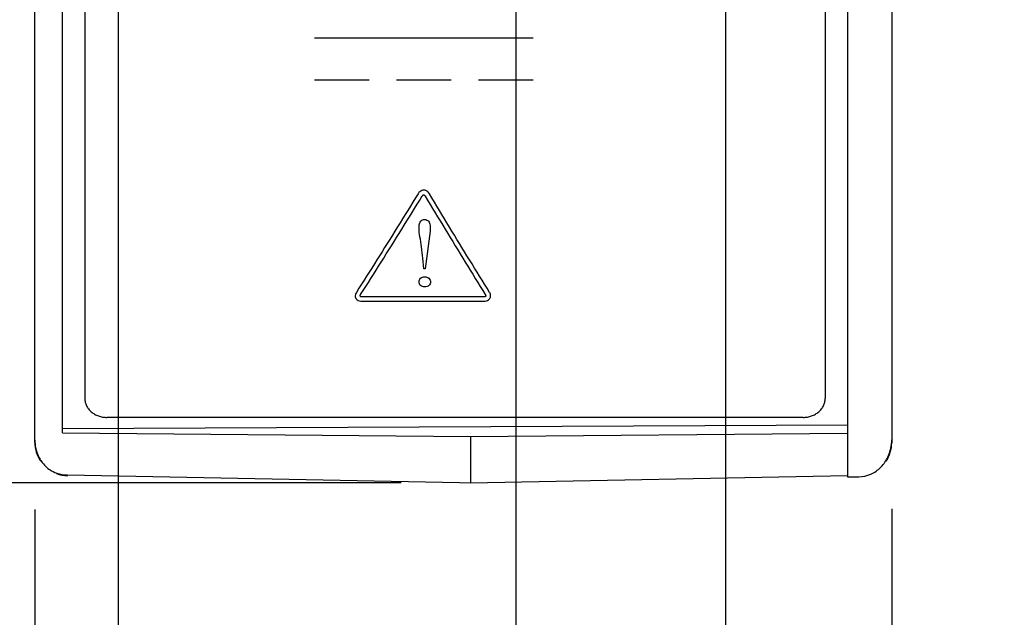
# Model space of a CAD drawing. Header units: inches. Extents: x 0 to 22, y 0 to 17.
# Tile 6 of 47: x 4.862 to 5.751, y 6.741 to 7.28. Entities that reach past the tile are written whole.
import ezdxf

# ---------------------------------------------------------------- set-up
doc = ezdxf.new("R2010")
doc.units = ezdxf.units.IN
doc.header["$LTSCALE"] = 1.21
doc.header["$MEASUREMENT"] = 0
doc.layers.get('0').update_dxf_attribs({"linetype": 'CONTINUOUS'})
doc.layers.add('03___PRT_ALL_CURVES', color=7, linetype='CONTINUOUS')
doc.layers.add('DIMENSIONS', color=7, linetype='CONTINUOUS')
doc.styles.get("Standard").update_dxf_attribs({"font": 'txt', "width": 0.8})
doc.dimstyles.new('DIMSTYLE_1', dxfattribs={"dimtxt": 0.125, "dimasz": 0.18, "dimexe": 0.125, "dimexo": 0.0625, "dimgap": 0.03125, "dimtad": 0, "dimtih": 1, "dimtoh": 1, "dimzin": 4, "dimdsep": 46, "dimtxsty": 'STANDARD', "dimblk": '_FILLED', "dimblk1": '_FILLED', "dimblk2": '_FILLED', "dimcen": 0.09, "dimadec": 0, "dimazin": 0, "dimtp": 0.001, "dimtm": 0.001, "dimtfac": 1, "dimtofl": 0, "dimtmove": 0, "dimatfit": 3, "dimldrblk": '_FILLED', "dimfxl": 1, "dimtolj": 1, "dimtzin": 4, "dimarcsym": 0})
doc.dimstyles.new('DIMSTYLE_2', dxfattribs={"dimtxt": 0.125, "dimasz": 0.18, "dimexe": 0.125, "dimexo": 0.0625, "dimgap": 0.03125, "dimtad": 0, "dimtih": 1, "dimtoh": 1, "dimzin": 4, "dimdsep": 46, "dimtxsty": 'STANDARD', "dimblk": '_FILLED', "dimblk1": '_FILLED', "dimblk2": '_FILLED', "dimcen": 0.09, "dimadec": 0, "dimazin": 0, "dimtfac": 1, "dimtofl": 0, "dimtmove": 0, "dimatfit": 3, "dimldrblk": '_FILLED', "dimfxl": 1, "dimtolj": 1, "dimtzin": 4, "dimarcsym": 0})

# ---------------------------------------------------------------- blocks, each defined once
blk = doc.blocks.new('*D0')
at = {"layer": 'DIMENSIONS', "color": 2, "linetype": 'CONTINUOUS'}
blk.add_line((4.87607, 6.83818), (4.87607, 6.19037), dxfattribs=at)
at = {"layer": 'DIMENSIONS', "color": 2, "linetype": 'CONTINUOUS', "insert": (4.81357, 6.12787), "char_height": 0.125, "width": 0.825, "attachment_point": 3, "rotation": 90, "line_spacing_factor": 0.9}
blk.add_mtext('.43{\\Ftxt.shx;\\W1.000000;\\H0.125000; }[11]', dxfattribs=at)
blk = doc.blocks.new('_FILLED')
at = {"color": 0, "linetype": 'BYBLOCK'}
blk.add_solid([(0, 0), (-1, 0.1736), (-1, -0.1736)], dxfattribs=at)
blk = doc.blocks.new('*D1')
at = {"layer": 'DIMENSIONS', "color": 2, "linetype": 'CONTINUOUS'}
blk.add_line((5.31007, 8.24985), (5.31007, 6.19037), dxfattribs=at)
at = {"layer": 'DIMENSIONS', "color": 2, "linetype": 'CONTINUOUS', "insert": (5.24757, 6.12787), "char_height": 0.125, "width": 1.025, "attachment_point": 3, "rotation": 90, "line_spacing_factor": 0.9}
blk.add_mtext('4X .00{\\Ftxt.shx;\\W1.000000;\\H0.125000; }[0]', dxfattribs=at)
blk = doc.blocks.new('*D2')
at = {"layer": 'DIMENSIONS', "color": 2, "linetype": 'CONTINUOUS'}
blk.add_line((5.64907, 6.83866), (5.64907, 6.19037), dxfattribs=at)
at = {"layer": 'DIMENSIONS', "color": 2, "linetype": 'CONTINUOUS', "insert": (5.58657, 6.12787), "char_height": 0.125, "width": 0.925, "attachment_point": 3, "rotation": 90, "line_spacing_factor": 0.9}
blk.add_mtext('.34{\\Ftxt.shx;\\W1.000000;\\H0.125000; }[8.6]', dxfattribs=at)
blk = doc.blocks.new('*D3')
at = {"layer": 'DIMENSIONS', "color": 2, "linetype": 'CONTINUOUS'}
for p, q in [((4.95107, 7.74715), (4.95107, 6.4461)), ((4.95107, 6.4461), (5.05597, 6.30482)), ((5.05597, 6.30482), (5.05597, 6.19037))]:
    blk.add_line(p, q, dxfattribs=at)
at = {"layer": 'DIMENSIONS', "color": 2, "linetype": 'CONTINUOUS', "insert": (4.99347, 6.12787), "char_height": 0.125, "width": 0.925, "attachment_point": 3, "rotation": 90, "line_spacing_factor": 0.9}
blk.add_mtext('.36{\\Ftxt.shx;\\W1.000000;\\H0.125000; }[9.1]', dxfattribs=at)
blk = doc.blocks.new('*D4')
at = {"layer": 'DIMENSIONS', "color": 2, "linetype": 'CONTINUOUS'}
blk.add_line((5.49907, 7.72475), (5.49907, 6.19037), dxfattribs=at)
at = {"layer": 'DIMENSIONS', "color": 2, "linetype": 'CONTINUOUS', "insert": (5.43657, 6.12787), "char_height": 0.125, "width": 0.925, "attachment_point": 3, "rotation": 90, "line_spacing_factor": 0.9}
blk.add_mtext('.19{\\Ftxt.shx;\\W1.000000;\\H0.125000; }[4.8]', dxfattribs=at)
blk = doc.blocks.new('*D9')
at = {"layer": 'DIMENSIONS', "color": 2, "linetype": 'CONTINUOUS'}
blk.add_line((5.20657, 6.86234), (4.19634, 6.86234), dxfattribs=at)
at = {"layer": 'DIMENSIONS', "color": 2, "linetype": 'CONTINUOUS', "insert": (4.13384, 6.92484), "char_height": 0.125, "width": 1.125, "attachment_point": 3, "line_spacing_factor": 0.9}
blk.add_mtext('1.76{\\Ftxt.shx;\\W1.000000;\\H0.125000; }[44.7]', dxfattribs=at)

msp = doc.modelspace()

# ---------------------------------------------------------------- linework, layer by layer
at = {"color": 7, "linetype": 'CONTINUOUS'}
for p, q in [((4.87607, 6.89868), (4.87607, 12.843)), ((5.64907, 7.81417), (5.64907, 6.89846)), ((4.90107, 6.90738), (4.90107, 7.76791)), ((5.60907, 7.7557), (5.60907, 6.86755)), ((4.92107, 7.70334), (4.92107, 6.93849)), ((5.58907, 7.70334), (5.58907, 6.93849)), ((5.56907, 6.92134), (4.94107, 6.92134)), ((4.90107, 6.91133), (5.60907, 6.91462)), ((4.90107, 6.90738), (5.26907, 6.90396)), ((5.26907, 6.90396), (5.60907, 6.90712)), ((5.26907, 6.90396), (5.26907, 6.86234)), ((4.90555, 6.86941), (5.25907, 6.86254)), ((5.26907, 6.86234), (5.60907, 6.86895)), ((5.60907, 6.86755), (5.61933, 6.86773)), ((5.25907, 6.86254), (5.26907, 6.86234))]:
    msp.add_line(p, q, dxfattribs=at)
for centre, radius, start, end in [((4.91062, 6.90068), 0.03455, 179.99878, 190.74744), ((4.90607, 6.89868), 0.03, 180, 213.74178), ((4.90999, 6.90056), 0.03391, 190.75715, 196.70459), ((5.61907, 6.89846), 0.03, 326.43765, 360), ((5.61252, 6.90107), 0.03654, 344.59829, 347.89661), ((5.61209, 6.90115), 0.03698, 347.90282, 0.00871), ((4.90762, 6.89953), 0.03132, 210.85661, 213.45714), ((4.90465, 6.8969), 0.02732, 230.08902, 232.20662), ((5.61482, 6.90012), 0.03405, 328.07483, 330.57389), ((4.90607, 6.89868), 0.03, 249.56516, 269), ((4.90616, 6.90259), 0.03318, 251.67522, 268.95159)]:
    msp.add_arc(centre, radius, start, end, dxfattribs=at)
for points, knots in [([(4.92107, 6.93849), (4.92107, 6.93736), (4.92127, 6.93566), (4.9219, 6.93348), (4.92257, 6.93188), (4.92341, 6.93036), (4.92477, 6.92842), (4.92645, 6.92668), (4.92837, 6.92519), (4.92995, 6.92419), (4.93164, 6.92333), (4.93341, 6.92261), (4.93526, 6.92205), (4.93781, 6.92151), (4.93977, 6.92134), (4.94107, 6.92134)], [0, 0, 0, 0, 0.115808, 0.174247, 0.233141, 0.292657, 0.352941, 0.475994, 0.538984, 0.602879, 0.667615, 0.733113, 0.799276, 0.865985, 1, 1, 1, 1]), ([(5.56907, 6.92134), (5.57038, 6.92134), (5.57234, 6.92151), (5.57488, 6.92205), (5.57673, 6.92261), (5.57851, 6.92333), (5.58019, 6.92419), (5.58177, 6.92519), (5.5837, 6.92668), (5.58538, 6.92842), (5.58673, 6.93036), (5.58758, 6.93188), (5.58824, 6.93348), (5.58888, 6.93566), (5.58907, 6.93736), (5.58907, 6.93849)], [0, 0, 0, 0, 0.134015, 0.200724, 0.266887, 0.332385, 0.397121, 0.461016, 0.524006, 0.647059, 0.707343, 0.766859, 0.825753, 0.884192, 1, 1, 1, 1]), ([(4.87751, 6.89082), (4.87771, 6.89018), (4.87855, 6.88764), (4.87971, 6.8852), (4.88074, 6.88347)], [0, 0, 0, 0, 0.249303, 1, 1, 1, 1]), ([(5.64448, 6.88339), (5.64483, 6.88402), (5.64617, 6.88657), (5.64718, 6.88929), (5.64775, 6.89136)], [0, 0, 0, 0, 0.251555, 1, 1, 1, 1]), ([(4.8815, 6.88227), (4.88188, 6.88168), (4.88352, 6.87938), (4.88549, 6.8773), (4.88712, 6.87594)], [0, 0, 0, 0, 0.249158, 1, 1, 1, 1]), ([(4.8879, 6.8753), (4.88849, 6.87484), (4.89091, 6.87312), (4.89362, 6.87179), (4.89572, 6.87109)], [0, 0, 0, 0, 0.252562, 1, 1, 1, 1]), ([(5.61933, 6.86773), (5.62303, 6.86779), (5.63041, 6.86938), (5.63654, 6.87372), (5.6391, 6.87628)], [0, 0, 0, 0, 0.505432, 1, 1, 1, 1]), ([(5.6391, 6.87628), (5.63954, 6.87672), (5.64124, 6.87853), (5.64274, 6.88054), (5.64372, 6.88211)], [0, 0, 0, 0, 0.251848, 1, 1, 1, 1])]:
    msp.add_open_spline(points, degree=3, knots=knots, dxfattribs=at)
at = {"layer": '03___PRT_ALL_CURVES', "color": 40, "linetype": 'CONTINUOUS'}
for p, q in [((5.12837, 7.26396), (5.32558, 7.26396)), ((5.17766, 7.22564), (5.12837, 7.22564)), ((5.25162, 7.22564), (5.20233, 7.22564)), ((5.32557, 7.22564), (5.27631, 7.22564)), ((5.23255, 7.08942), (5.22825, 7.05536)), ((5.22697, 7.05536), (5.22615, 7.06491)), ((5.22825, 7.05536), (5.22697, 7.05536)), ((5.28109, 7.03017), (5.1712, 7.03017)), ((5.1712, 7.02615), (5.28109, 7.02615))]:
    msp.add_line(p, q, dxfattribs=at)
for points, knots in [([(5.2269, 7.12647), (5.22628, 7.12647), (5.22494, 7.12618), (5.22309, 7.12508), (5.22216, 7.12391), (5.22176, 7.12324)], [0, 0, 0, 0, 0.28982, 0.621992, 1, 1, 1, 1]), ([(5.23194, 7.12323), (5.23155, 7.12389), (5.23062, 7.12505), (5.22883, 7.12617), (5.22751, 7.12647), (5.2269, 7.12647)], [0, 0, 0, 0, 0.378583, 0.710265, 1, 1, 1, 1]), ([(5.22556, 7.1212), (5.22568, 7.12138), (5.22592, 7.12171), (5.22635, 7.12211), (5.22672, 7.12226), (5.2269, 7.12226)], [0, 0, 0, 0, 0.372929, 0.707618, 1, 1, 1, 1]), ([(5.2269, 7.12226), (5.22702, 7.12226), (5.22726, 7.12215), (5.22757, 7.1219), (5.22786, 7.12156), (5.22802, 7.1213), (5.2281, 7.12116)], [0, 0, 0, 0, 0.20854, 0.444995, 0.708255, 1, 1, 1, 1]), ([(5.22261, 7.09237), (5.22261, 7.09304), (5.22266, 7.09431), (5.22302, 7.09611), (5.22366, 7.09765), (5.2246, 7.09893), (5.22598, 7.09973), (5.22703, 7.0999), (5.22757, 7.0999)], [0, 0, 0, 0, 0.202103, 0.386309, 0.552939, 0.702109, 0.847945, 1, 1, 1, 1]), ([(5.22757, 7.0999), (5.22829, 7.0999), (5.22968, 7.09968), (5.23136, 7.09847), (5.23231, 7.09667), (5.23278, 7.09452), (5.23282, 7.09205), (5.23267, 7.09033), (5.23255, 7.08942)], [0, 0, 0, 0, 0.15497, 0.291787, 0.437151, 0.60367, 0.791002, 1, 1, 1, 1]), ([(5.22615, 7.06491), (5.2258, 7.06836), (5.22479, 7.07482), (5.22358, 7.08396), (5.22261, 7.08968), (5.22261, 7.09237)], [0, 0, 0, 0, 0.378575, 0.709478, 1, 1, 1, 1]), ([(5.22261, 7.04355), (5.22261, 7.04418), (5.22288, 7.04542), (5.22399, 7.04701), (5.2257, 7.04803), (5.22704, 7.04828), (5.22771, 7.04828)], [0, 0, 0, 0, 0.256812, 0.503462, 0.748988, 1, 1, 1, 1]), ([(5.22771, 7.04828), (5.22839, 7.04828), (5.22977, 7.04802), (5.23152, 7.04697), (5.23266, 7.04539), (5.23295, 7.04415), (5.23295, 7.04355)], [0, 0, 0, 0, 0.253467, 0.505246, 0.755045, 1, 1, 1, 1]), ([(5.22771, 7.03909), (5.227, 7.03909), (5.22564, 7.03929), (5.22392, 7.04029), (5.22288, 7.04179), (5.22261, 7.04296), (5.22261, 7.04355)], [0, 0, 0, 0, 0.273674, 0.5136, 0.755249, 1, 1, 1, 1]), ([(5.23295, 7.04355), (5.23295, 7.04297), (5.23267, 7.0418), (5.23158, 7.04029), (5.22982, 7.03931), (5.22844, 7.03909), (5.22771, 7.03909)], [0, 0, 0, 0, 0.239197, 0.481376, 0.725336, 1, 1, 1, 1]), ([(5.16611, 7.03419), (5.1657, 7.03356), (5.16512, 7.03227), (5.16501, 7.03031), (5.16541, 7.02913), (5.16572, 7.02864)], [0, 0, 0, 0, 0.37792, 0.709538, 1, 1, 1, 1]), ([(5.16572, 7.02864), (5.16603, 7.02816), (5.16695, 7.02725), (5.16886, 7.02633), (5.1704, 7.02615), (5.1712, 7.02615)], [0, 0, 0, 0, 0.290102, 0.622275, 1, 1, 1, 1]), ([(5.16955, 7.03064), (5.16947, 7.03078), (5.16946, 7.03114), (5.16962, 7.03166), (5.16983, 7.032), (5.16995, 7.03218)], [0, 0, 0, 0, 0.287126, 0.620456, 1, 1, 1, 1]), ([(5.1712, 7.03017), (5.17097, 7.03017), (5.17055, 7.0302), (5.16997, 7.0303), (5.16963, 7.03051), (5.16955, 7.03064)], [0, 0, 0, 0, 0.377839, 0.713209, 1, 1, 1, 1]), ([(5.28277, 7.03066), (5.28271, 7.03055), (5.28248, 7.0304), (5.28208, 7.03026), (5.2816, 7.03018), (5.28127, 7.03017), (5.28109, 7.03017)], [0, 0, 0, 0, 0.209892, 0.446676, 0.709717, 1, 1, 1, 1]), ([(5.28109, 7.02615), (5.28189, 7.02615), (5.28342, 7.02633), (5.28533, 7.02725), (5.28625, 7.02816), (5.28656, 7.02864)], [0, 0, 0, 0, 0.377696, 0.709716, 1, 1, 1, 1]), ([(5.28243, 7.03223), (5.28254, 7.03205), (5.28273, 7.03169), (5.28291, 7.03116), (5.28287, 7.03079), (5.28277, 7.03066)], [0, 0, 0, 0, 0.376639, 0.711742, 1, 1, 1, 1]), ([(5.28656, 7.02864), (5.2868, 7.029), (5.28716, 7.02982), (5.28731, 7.03121), (5.28705, 7.03272), (5.28658, 7.03371), (5.28627, 7.03419)], [0, 0, 0, 0, 0.215632, 0.450921, 0.710457, 1, 1, 1, 1])]:
    msp.add_open_spline(points, degree=3, knots=knots, dxfattribs=at)
for points in [[(5.22176, 7.12324), (5.21557, 7.11317), (5.20321, 7.09313), (5.18466, 7.06343), (5.17229, 7.04389), (5.16611, 7.03419)], [(5.16995, 7.03218), (5.17613, 7.04187), (5.18849, 7.0614), (5.20702, 7.09109), (5.21938, 7.11112), (5.22556, 7.1212)], [(5.2281, 7.12116), (5.23414, 7.1111), (5.24621, 7.09108), (5.26432, 7.06142), (5.27639, 7.04191), (5.28243, 7.03223)], [(5.28627, 7.03419), (5.28023, 7.04389), (5.26816, 7.06343), (5.25005, 7.09312), (5.23797, 7.11316), (5.23194, 7.12323)]]:
    msp.add_open_spline(points, degree=3, dxfattribs=at)

# ---------------------------------------------------------------- dimensions: what is measured, and where the dimension line sits
at = {"layer": 'DIMENSIONS', "color": 2, "linetype": 'CONTINUOUS'}
for feature_location, offset, dtype, origin, picture, middle in [((5.20657, 6.86234), (-1.01023, 0), 0, (5.26907, 8.62235), '*D9', (3.57134, 6.86234)), ((4.87607, 6.83818), (0, -0.6478), 1, (5.31007, 8.31235), '*D0', (4.87607, 5.71537)), ((4.95107, 7.74715), (0.1049, -1.55678), 0, (5.31007, 7.80965), '*D3', (5.05597, 5.66537)), ((5.49907, 7.72475), (0, -1.53438), 1, (5.31007, 7.75286), '*D4', (5.49907, 5.66537)), ((5.64907, 6.83866), (0, -0.64828), 1, (5.31007, 6.88481), '*D2', (5.64907, 5.66537))]:
    dim = msp.add_ordinate_dim(feature_location=feature_location, offset=offset, dtype=dtype, origin=origin, dimstyle='DIMSTYLE_1', dxfattribs=at)
    dim.commit()
    dim.dimension.update_dxf_attribs({"geometry": picture, "text_midpoint": middle})
dim = msp.add_ordinate_dim(feature_location=(5.3100726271, 8.249849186), offset=(0, -2.0594749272), dtype=1, origin=(5.3100726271, 8.312349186), text='4X <>', dimstyle='DIMSTYLE_2', dxfattribs=at)
dim.commit()
dim.dimension.update_dxf_attribs({"geometry": '*D1', "text_midpoint": (5.3100726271, 5.6153742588)})

doc.saveas('drawing.dxf')
